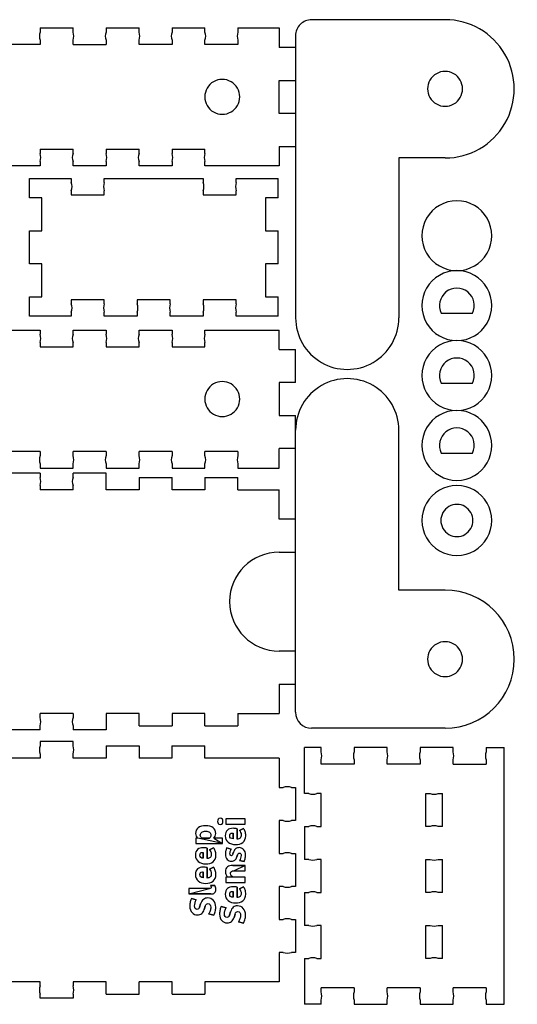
# Model space of a CAD drawing. Extents: x 0.21 to 5.87, y 1.68 to 7.32.
# Tile 2 of 2: x 3.02 to 5.87, y 1.68 to 7.32. Entities that reach past the tile are written whole.
import ezdxf

# ---------------------------------------------------------------- set-up
doc = ezdxf.new("R2010")
doc.units = 0
doc.layers.add('Your_Design', color=7, linetype='CONTINUOUS')

msp = doc.modelspace()

# ---------------------------------------------------------------- linework, layer by layer
at = {"layer": 'Your_Design', "color": 5}
for points in [[(3.136378, 7.271357), (3.325178, 7.271357)], [(3.136378, 7.271357), (3.136379, 7.247757)], [(3.325179, 7.247763), (3.325178, 7.271363)], [(3.513978, 7.271357), (3.702778, 7.271357)], [(3.513978, 7.271357), (3.513979, 7.247757)], [(3.702779, 7.247763), (3.702778, 7.271363)], [(3.891578, 7.271357), (4.080378, 7.271357)], [(3.891578, 7.271357), (3.891579, 7.247757)], [(4.080379, 7.247763), (4.080378, 7.271363)], [(4.269178, 7.271357), (4.504378, 7.271357)], [(4.269178, 7.271357), (4.269179, 7.247757)], [(4.504378, 7.271357), (4.504378, 7.160157)], [(5.454331, 7.318514), (4.69051, 7.318514)], [(4.598778, 7.226782), (4.598778, 5.61303)], [(3.136378, 7.176957), (2.947578, 7.176957)], [(3.136381, 7.200557), (3.136381, 7.176957)], [(3.325178, 7.176957), (3.513978, 7.176957)], [(3.325181, 7.176963), (3.325181, 7.200563)], [(3.513981, 7.200557), (3.513981, 7.176957)], [(3.891578, 7.176957), (3.702778, 7.176957)], [(3.702781, 7.176963), (3.702781, 7.200563)], [(3.891581, 7.200557), (3.891581, 7.176957)], [(4.269178, 7.176957), (4.080378, 7.176957)], [(4.080381, 7.176963), (4.080381, 7.200563)], [(4.269181, 7.200557), (4.269181, 7.176957)], [(4.598778, 7.160157), (4.504378, 7.160157)], [(4.598778, 6.782557), (4.504378, 6.782557), (4.504378, 6.971357), (4.598778, 6.971357)], [(4.504378, 6.593757), (4.504378, 6.482557), (4.080378, 6.482557)], [(4.504378, 6.593757), (4.598778, 6.593757)], [(3.136378, 6.576957), (3.325178, 6.576957)], [(3.136378, 6.576952), (3.136378, 6.553352)], [(3.325178, 6.553357), (3.325178, 6.576957)], [(3.513978, 6.576957), (3.702778, 6.576957)], [(3.513978, 6.576952), (3.513978, 6.553352)], [(3.702778, 6.553357), (3.702778, 6.576957)], [(3.891578, 6.576957), (4.080378, 6.576957)], [(3.891578, 6.576952), (3.891578, 6.553352)], [(4.080378, 6.553357), (4.080378, 6.576957)], [(3.136378, 6.482557), (2.947578, 6.482557)], [(3.136376, 6.506152), (3.136375, 6.482552)], [(3.325175, 6.482557), (3.325176, 6.506157)], [(3.513978, 6.482557), (3.325178, 6.482557)], [(3.513976, 6.506152), (3.513975, 6.482552)], [(3.702775, 6.482557), (3.702776, 6.506157)], [(3.891578, 6.482557), (3.702778, 6.482557)], [(3.891576, 6.506152), (3.891575, 6.482552)], [(4.080375, 6.482557), (4.080376, 6.506157)], [(5.190378, 6.527146), (5.190378, 5.61303)], [(5.454331, 6.527146), (5.190378, 6.527146)], [(3.076512, 6.299033), (3.076512, 6.410233)], [(3.076512, 6.410233), (3.315381, 6.410233)], [(3.315381, 6.410233), (3.315381, 6.386633)], [(3.504181, 6.410233), (4.070581, 6.410233)], [(3.504181, 6.386633), (3.504181, 6.410233)], [(4.070581, 6.410233), (4.070581, 6.386633)], [(4.259381, 6.410233), (4.498251, 6.410233)], [(4.259381, 6.386633), (4.259381, 6.410233)], [(4.498251, 6.299033), (4.498251, 6.410233)], [(3.315381, 6.339433), (3.315381, 6.315833)], [(3.315381, 6.315833), (3.504181, 6.315833)], [(3.504181, 6.315833), (3.504181, 6.339433)], [(4.070581, 6.339433), (4.070581, 6.315833)], [(4.070581, 6.315833), (4.259381, 6.315833)], [(4.259381, 6.315833), (4.259381, 6.339433)], [(3.076512, 6.110233), (3.147312, 6.110233), (3.147312, 6.299033), (3.076512, 6.299033)], [(4.498251, 6.299033), (4.427451, 6.299033), (4.427451, 6.110233), (4.498251, 6.110233)], [(3.076512, 5.921433), (3.076512, 6.110233)], [(4.498251, 5.921433), (4.498251, 6.110233)], [(3.076512, 5.732633), (3.147312, 5.732633), (3.147312, 5.921433), (3.076512, 5.921433)], [(4.498251, 5.921433), (4.427451, 5.921433), (4.427451, 5.732633), (4.498251, 5.732633)], [(3.076512, 5.621433), (3.076512, 5.732633)], [(3.504181, 5.715833), (3.315381, 5.715833)], [(3.315381, 5.715833), (3.315381, 5.692233)], [(3.504181, 5.692233), (3.504181, 5.715833)], [(3.881781, 5.715833), (3.692981, 5.715833)], [(3.692981, 5.715833), (3.692981, 5.692233)], [(3.881781, 5.692233), (3.881781, 5.715833)], [(4.259381, 5.715833), (4.070581, 5.715833)], [(4.070581, 5.715833), (4.070581, 5.692233)], [(4.259381, 5.692233), (4.259381, 5.715833)], [(4.498251, 5.621433), (4.498251, 5.732633)], [(3.315381, 5.645033), (3.315381, 5.621433)], [(3.504181, 5.621433), (3.504181, 5.645033)], [(3.692981, 5.645033), (3.692981, 5.621433)], [(3.881781, 5.621433), (3.881781, 5.645033)], [(4.070581, 5.645033), (4.070581, 5.621433)], [(4.259381, 5.621433), (4.259381, 5.645033)], [(5.43209, 5.638353), (5.61169, 5.638353)], [(3.315381, 5.621433), (3.076512, 5.621433)], [(3.692981, 5.621433), (3.504181, 5.621433)], [(4.070581, 5.621433), (3.881781, 5.621433)], [(4.498251, 5.621433), (4.259381, 5.621433)], [(2.947578, 5.541631), (3.136378, 5.541631)], [(3.136378, 5.541625), (3.136378, 5.518025)], [(3.325178, 5.541631), (3.513978, 5.541631)], [(3.325178, 5.518031), (3.325178, 5.541631)], [(3.513978, 5.541625), (3.513978, 5.518025)], [(3.702778, 5.541631), (3.891578, 5.541631)], [(3.702778, 5.518031), (3.702778, 5.541631)], [(3.891578, 5.541625), (3.891578, 5.518025)], [(4.080378, 5.541631), (4.504378, 5.541631)], [(4.080378, 5.518031), (4.080378, 5.541631)], [(4.504378, 5.430431), (4.504378, 5.541631)], [(3.136376, 5.470825), (3.136375, 5.447225)], [(3.325175, 5.447231), (3.325176, 5.470831)], [(3.513976, 5.470825), (3.513975, 5.447225)], [(3.702775, 5.447231), (3.702776, 5.470831)], [(3.891576, 5.470825), (3.891575, 5.447225)], [(4.080375, 5.447231), (4.080376, 5.470831)], [(3.136378, 5.447231), (3.325178, 5.447231)], [(3.513978, 5.447231), (3.702778, 5.447231)], [(3.891578, 5.447231), (4.080378, 5.447231)], [(4.504378, 5.430431), (4.598778, 5.430431)], [(4.598778, 5.241631), (4.598778, 5.430431)], [(4.598778, 5.241631), (4.504378, 5.241631), (4.504378, 5.052831), (4.598778, 5.052831)], [(5.43209, 5.238353), (5.61169, 5.238353)], [(4.598778, 4.864031), (4.598778, 5.052831)], [(4.598778, 3.354985), (4.598778, 4.968737)], [(5.190378, 4.054621), (5.190378, 4.968737)], [(3.136378, 4.847231), (2.947578, 4.847231)], [(3.136378, 4.847231), (3.136379, 4.823631)], [(3.325179, 4.823637), (3.325178, 4.847237)], [(3.513978, 4.847231), (3.325178, 4.847231)], [(3.513978, 4.847231), (3.513979, 4.823631)], [(3.702779, 4.823637), (3.702778, 4.847237)], [(3.891578, 4.847231), (3.702778, 4.847231)], [(3.891578, 4.847231), (3.891579, 4.823631)], [(4.080379, 4.823637), (4.080378, 4.847237)], [(4.269178, 4.847231), (4.080378, 4.847231)], [(4.269178, 4.847231), (4.269179, 4.823631)], [(4.598778, 4.864031), (4.504378, 4.864031)], [(4.504378, 4.752831), (4.504378, 4.864031)], [(5.43209, 4.838353), (5.61169, 4.838353)], [(3.136378, 4.752831), (3.325178, 4.752831)], [(3.136381, 4.776431), (3.136381, 4.752831)], [(3.325181, 4.752837), (3.325181, 4.776437)], [(3.513978, 4.752831), (3.702778, 4.752831)], [(3.513981, 4.776431), (3.513981, 4.752831)], [(3.702781, 4.752837), (3.702781, 4.776437)], [(3.891578, 4.752831), (4.080378, 4.752831)], [(3.891581, 4.776431), (3.891581, 4.752831)], [(4.080381, 4.752837), (4.080381, 4.776437)], [(4.269178, 4.752831), (4.504378, 4.752831)], [(4.269181, 4.776431), (4.269181, 4.752831)], [(3.136378, 4.72282), (2.947578, 4.72282)], [(3.136381, 4.72282), (3.136381, 4.69922)], [(3.702778, 4.69922), (3.702778, 4.62842), (3.513978, 4.62842), (3.513978, 4.72282), (3.325178, 4.72282)], [(3.325181, 4.69922), (3.325181, 4.72282)], [(3.702778, 4.69922), (3.891578, 4.69922)], [(4.080378, 4.69922), (4.080378, 4.62842), (3.891578, 4.62842), (3.891578, 4.69922)], [(4.080378, 4.69922), (4.269178, 4.69922)], [(4.269178, 4.62842), (4.269178, 4.69922)], [(3.136379, 4.65202), (3.136378, 4.62842)], [(3.325178, 4.62842), (3.136378, 4.62842)], [(3.325178, 4.62842), (3.325179, 4.65202)], [(4.269178, 4.62842), (4.504378, 4.62842)], [(4.504378, 4.460351), (4.504378, 4.62842)], [(4.598778, 4.460351), (4.504378, 4.460351)], [(4.504378, 4.271551), (4.598778, 4.271551)], [(5.454331, 4.054621), (5.190378, 4.054621)], [(4.598778, 3.705151), (4.504378, 3.705151)], [(4.504378, 3.516351), (4.598778, 3.516351)], [(4.504378, 3.516351), (4.504378, 3.348282)], [(3.325178, 3.348282), (3.136378, 3.348282)], [(3.136379, 3.324682), (3.136378, 3.348282)], [(3.702778, 3.277482), (3.702778, 3.348282), (3.513978, 3.348282), (3.513978, 3.253882), (3.325178, 3.253882)], [(3.325178, 3.348282), (3.325179, 3.324682)], [(4.080378, 3.277482), (4.080378, 3.348282), (3.891578, 3.348282), (3.891578, 3.277482)], [(4.269178, 3.348282), (4.504378, 3.348282)], [(4.269178, 3.348282), (4.269178, 3.277482)], [(3.136381, 3.253882), (3.136381, 3.277482)], [(3.325181, 3.277482), (3.325181, 3.253882)], [(3.702778, 3.277482), (3.891578, 3.277482)], [(4.080378, 3.277482), (4.269178, 3.277482)], [(3.136378, 3.253882), (2.947578, 3.253882)], [(5.454331, 3.263253), (4.69051, 3.263253)], [(3.325155, 3.187014), (3.136355, 3.187008)], [(3.136355, 3.187008), (3.136356, 3.163408)], [(3.325156, 3.163414), (3.325155, 3.187014)], [(3.513956, 3.16342), (3.513958, 3.09262), (3.325158, 3.092614)], [(3.513956, 3.16342), (3.702756, 3.163426), (3.702758, 3.092626)], [(3.891556, 3.163432), (3.891558, 3.092632), (3.702758, 3.092626)], [(3.891556, 3.163432), (4.080356, 3.163438)], [(4.080358, 3.092638), (4.080356, 3.163438)], [(3.136357, 3.116208), (3.136358, 3.092608)], [(3.325158, 3.092614), (3.325157, 3.116214)], [(4.650466, 2.890372), (4.650466, 3.152841)], [(4.744866, 3.152841), (4.650466, 3.152841)], [(4.744823, 3.129241), (4.744822, 3.152841)], [(4.933663, 3.152841), (4.933664, 3.129241)], [(5.122466, 3.152841), (4.933666, 3.152841)], [(5.122464, 3.129247), (5.122463, 3.152847)], [(5.311263, 3.152841), (5.311264, 3.129241)], [(5.500066, 3.152841), (5.311266, 3.152841)], [(5.500064, 3.129247), (5.500063, 3.152847)], [(5.688822, 3.152841), (5.688823, 3.129241)], [(5.688866, 3.152841), (5.792066, 3.152841)], [(5.792066, 1.683903), (5.792066, 3.152841)], [(3.136358, 3.092608), (2.947558, 3.092602)], [(4.504378, 3.092516), (4.080378, 3.092516)], [(4.504378, 3.092654), (4.504378, 2.924585)], [(4.744825, 3.058441), (4.744825, 3.082041)], [(4.933666, 3.058441), (4.744866, 3.058441)], [(4.933665, 3.082041), (4.933666, 3.058441)], [(5.122466, 3.058447), (5.122465, 3.082047)], [(5.311266, 3.058441), (5.122466, 3.058441)], [(5.311265, 3.082041), (5.311266, 3.058441)], [(5.500066, 3.058447), (5.500065, 3.082047)], [(5.500066, 3.058441), (5.688866, 3.058441)], [(5.688825, 3.082041), (5.688825, 3.058441)], [(4.504378, 2.924585), (4.527978, 2.924585)], [(4.575178, 2.924585), (4.598778, 2.924585)], [(4.598778, 2.924585), (4.598778, 2.735785)], [(4.674066, 2.890372), (4.650466, 2.890372)], [(4.744866, 2.890372), (4.721266, 2.890372)], [(4.744866, 2.701572), (4.744866, 2.890372)], [(5.34486, 2.890372), (5.36846, 2.890373)], [(5.344866, 2.701572), (5.344866, 2.890372)], [(5.41566, 2.890374), (5.43926, 2.890375)], [(5.439266, 2.701572), (5.439266, 2.890372)], [(4.504378, 2.735785), (4.504378, 2.546985)], [(4.527978, 2.735785), (4.504378, 2.735785)], [(4.598778, 2.735785), (4.575178, 2.735785)], [(4.650466, 2.701572), (4.650466, 2.512772)], [(4.650466, 2.701572), (4.674066, 2.701572)], [(4.721266, 2.701572), (4.744866, 2.701572)], [(5.368466, 2.701573), (5.344866, 2.701572)], [(5.439266, 2.701575), (5.415666, 2.701574)], [(4.504378, 2.546985), (4.527978, 2.546985)], [(4.575178, 2.546985), (4.598778, 2.546985)], [(4.598778, 2.546985), (4.598778, 2.358185)], [(4.674066, 2.512772), (4.650466, 2.512772)], [(4.744866, 2.512772), (4.721266, 2.512772)], [(4.744866, 2.323972), (4.744866, 2.512772)], [(5.34486, 2.512772), (5.36846, 2.512773)], [(5.344866, 2.323972), (5.344866, 2.512772)], [(5.41566, 2.512774), (5.43926, 2.512775)], [(5.439266, 2.323972), (5.439266, 2.512772)], [(4.504378, 2.358185), (4.504378, 2.169385)], [(4.527978, 2.358185), (4.504378, 2.358185)], [(4.598778, 2.358185), (4.575178, 2.358185)], [(4.650466, 2.323972), (4.650466, 2.135172)], [(4.650466, 2.323972), (4.674066, 2.323972)], [(4.721266, 2.323972), (4.744866, 2.323972)], [(5.368466, 2.323973), (5.344866, 2.323972)], [(5.439266, 2.323975), (5.415666, 2.323974)], [(4.504378, 2.169385), (4.527978, 2.169385)], [(4.575178, 2.169385), (4.598778, 2.169385)], [(4.598778, 2.169385), (4.598778, 1.980585)], [(4.674066, 2.135172), (4.650466, 2.135172)], [(4.744866, 2.135172), (4.721266, 2.135172)], [(4.744866, 1.946372), (4.744866, 2.135172)], [(5.34486, 2.135172), (5.36846, 2.135173)], [(5.344866, 1.946372), (5.344866, 2.135172)], [(5.41566, 2.135174), (5.43926, 2.135175)], [(5.439266, 1.946372), (5.439266, 2.135172)], [(4.504378, 1.980585), (4.504378, 1.812516), (4.080378, 1.812516), (4.080378, 1.741716)], [(4.527978, 1.980585), (4.504378, 1.980585)], [(4.598778, 1.980585), (4.575178, 1.980585)], [(4.650466, 1.946372), (4.650466, 1.683903)], [(4.650466, 1.946372), (4.674066, 1.946372)], [(4.721266, 1.946372), (4.744866, 1.946372)], [(5.368466, 1.946373), (5.344866, 1.946372)], [(5.439266, 1.946375), (5.415666, 1.946374)], [(3.136378, 1.812516), (2.947578, 1.812516)], [(3.136378, 1.788916), (3.136378, 1.812516)], [(3.513978, 1.741716), (3.513978, 1.812516), (3.325178, 1.812516)], [(3.325178, 1.812516), (3.325178, 1.788916)], [(3.513978, 1.741716), (3.702778, 1.741716), (3.702778, 1.812516)], [(3.891578, 1.741716), (3.891578, 1.812516), (3.702778, 1.812516)], [(4.933666, 1.778303), (4.744866, 1.778303)], [(4.744867, 1.754703), (4.744866, 1.778303)], [(4.933663, 1.778303), (4.933664, 1.754703)], [(5.122464, 1.754709), (5.122463, 1.778309)], [(5.311266, 1.778303), (5.122466, 1.778303)], [(5.311263, 1.778303), (5.311264, 1.754703)], [(5.500064, 1.754709), (5.500063, 1.778309)], [(5.688866, 1.778303), (5.500066, 1.778303)], [(5.688866, 1.778303), (5.688867, 1.754703)], [(3.136378, 1.718116), (3.136378, 1.741716)], [(3.325178, 1.718116), (3.136378, 1.718116)], [(3.325178, 1.741716), (3.325178, 1.718116)], [(3.891578, 1.741716), (4.080378, 1.741716)], [(4.744869, 1.683903), (4.744868, 1.707503)], [(4.933665, 1.707503), (4.933666, 1.683903)], [(5.122466, 1.683909), (5.122465, 1.707509)], [(5.311265, 1.707503), (5.311266, 1.683903)], [(5.500066, 1.683909), (5.500065, 1.707509)], [(5.688868, 1.707503), (5.688869, 1.683903)], [(4.744866, 1.683903), (4.650466, 1.683903)], [(4.933666, 1.683903), (5.122466, 1.683903)], [(5.311266, 1.683903), (5.500066, 1.683903)], [(5.688866, 1.683903), (5.792066, 1.683903)]]:
    msp.add_lwpolyline(points, dxfattribs=at)
for points in [[(5.454331, 7.02283), (5.454331, 7.02283)], [(4.179282, 6.976957), (4.179282, 6.976957)], [(5.52189, 6.282353), (5.52189, 6.282353)], [(5.52189, 5.882353), (5.52189, 5.882353)], [(5.52189, 5.482353), (5.52189, 5.482353)], [(4.179282, 5.247231), (4.179282, 5.247231)], [(5.52189, 5.082353), (5.52189, 5.082353)], [(5.52189, 4.652597), (5.52189, 4.652597)], [(5.52189, 4.544597), (5.52189, 4.544597)], [(5.454331, 3.758937), (5.454331, 3.758937)]]:
    msp.add_lwpolyline(points, close=True, dxfattribs=at)
at = {"layer": 'Your_Design', "color": 1}
for points in [[(4.167584, 2.71271), (4.167584, 2.71271)], [(4.310515, 2.746203), (4.198943, 2.746203), (4.198943, 2.715057), (4.310515, 2.715057), (4.310515, 2.746203)], [(4.083742, 2.674196), (4.083742, 2.674196)], [(4.241183, 2.663113), (4.241183, 2.63026)], [(4.263796, 2.628553), (4.263796, 2.688286)], [(4.300062, 2.690419), (4.277022, 2.679113)], [(4.038516, 2.635157), (4.028276, 2.635157), (4.028276, 2.604224), (4.179955, 2.604224)], [(4.106355, 2.635157), (4.061769, 2.635157)], [(4.179955, 2.604224), (4.179955, 2.635157), (4.130248, 2.635157)], [(4.070516, 2.55228), (4.070516, 2.519427)], [(4.093129, 2.51772), (4.093129, 2.577453)], [(4.129395, 2.579586), (4.106355, 2.568279)], [(4.230089, 2.57178), (4.204276, 2.579033)], [(4.243956, 2.554926), (4.240329, 2.544687)], [(4.263369, 2.52826), (4.266996, 2.5385)], [(4.277662, 2.506927), (4.304542, 2.500954)], [(4.070516, 2.44103), (4.070516, 2.408177)], [(4.093129, 2.40647), (4.093129, 2.466203)], [(4.129395, 2.468336), (4.106355, 2.457029)], [(4.310515, 2.479023), (4.240543, 2.479023)], [(4.246943, 2.447876), (4.310515, 2.447876), (4.310515, 2.479023)], [(4.210676, 2.411823), (4.198943, 2.411823), (4.198943, 2.38089), (4.310515, 2.38089), (4.310515, 2.411823), (4.241609, 2.411823)], [(4.105715, 2.346417), (3.988384, 2.346417), (3.988384, 2.31527)], [(3.988384, 2.31527), (4.114249, 2.31527)], [(4.137075, 2.364123), (4.112329, 2.363056)], [(4.241183, 2.328946), (4.241183, 2.296093)], [(4.263796, 2.294387), (4.263796, 2.354119)], [(4.300062, 2.356253), (4.277022, 2.344946)], [(4.03041, 2.280899), (4.003103, 2.289646)], [(4.055369, 2.258713), (4.049183, 2.23994)], [(4.075849, 2.226713), (4.081822, 2.2457)], [(4.101236, 2.201114), (4.130675, 2.193861)], [(4.201076, 2.235483), (4.17377, 2.244229)], [(4.226036, 2.213296), (4.21985, 2.194523)], [(4.246516, 2.181297), (4.252489, 2.200283)], [(4.271902, 2.155697), (4.301342, 2.148444)]]:
    msp.add_lwpolyline(points, close=True, dxfattribs=at)
at = {"layer": 'Your_Design', "color": 5}
for points in [[(4.625646, 7.291646), (4.608443, 7.274443), (4.598778, 7.25111), (4.598778, 7.226782)], [(4.69051, 7.318514), (4.666181, 7.318514), (4.642849, 7.308849), (4.625646, 7.291646)], [(5.797003, 7.120672), (5.726321, 7.243097), (5.595696, 7.318514), (5.454331, 7.318514)], [(3.136379, 7.247757), (3.131046, 7.232476), (3.131047, 7.215839), (3.136381, 7.200557)], [(3.325181, 7.200563), (3.330513, 7.215845), (3.330513, 7.232482), (3.325179, 7.247763)], [(3.513979, 7.247757), (3.508646, 7.232476), (3.508647, 7.215839), (3.513981, 7.200557)], [(3.702781, 7.200563), (3.708113, 7.215845), (3.708113, 7.232482), (3.702779, 7.247763)], [(3.891579, 7.247757), (3.886246, 7.232476), (3.886247, 7.215839), (3.891581, 7.200557)], [(4.080381, 7.200563), (4.085713, 7.215845), (4.085713, 7.232482), (4.080379, 7.247763)], [(4.269179, 7.247757), (4.263846, 7.232476), (4.263847, 7.215839), (4.269181, 7.200557)], [(5.797003, 6.724988), (5.867686, 6.847413), (5.867686, 6.998247), (5.797003, 7.120672)], [(5.454331, 7.02283), (5.418605, 7.02283), (5.385592, 7.00377), (5.367729, 6.97283)], [(5.540934, 6.97283), (5.523071, 7.00377), (5.490058, 7.02283), (5.454331, 7.02283)], [(4.179282, 6.976957), (4.143556, 6.976957), (4.110543, 6.957898), (4.09268, 6.926957)], [(4.265885, 6.926957), (4.248021, 6.957898), (4.215009, 6.976957), (4.179282, 6.976957)], [(5.367729, 6.97283), (5.349866, 6.94189), (5.349866, 6.90377), (5.367729, 6.87283)], [(5.540934, 6.87283), (5.558797, 6.90377), (5.558797, 6.94189), (5.540934, 6.97283)], [(4.09268, 6.926957), (4.074816, 6.896017), (4.074816, 6.857898), (4.09268, 6.826957)], [(4.265885, 6.826957), (4.283748, 6.857898), (4.283748, 6.896017), (4.265885, 6.926957)], [(4.09268, 6.826957), (4.110543, 6.796017), (4.143556, 6.776957), (4.179282, 6.776957)], [(4.179282, 6.776957), (4.215009, 6.776957), (4.248021, 6.796017), (4.265885, 6.826957)], [(5.367729, 6.87283), (5.385592, 6.84189), (5.418605, 6.82283), (5.454331, 6.82283)], [(5.454331, 6.82283), (5.490058, 6.82283), (5.523071, 6.84189), (5.540934, 6.87283)], [(5.454331, 6.527146), (5.595696, 6.527146), (5.726321, 6.602563), (5.797003, 6.724988)], [(3.136376, 6.506152), (3.14171, 6.521433), (3.14171, 6.53807), (3.136378, 6.553352)], [(3.325178, 6.553357), (3.319844, 6.538076), (3.319843, 6.521439), (3.325176, 6.506157)], [(3.513976, 6.506152), (3.51931, 6.521433), (3.51931, 6.53807), (3.513978, 6.553352)], [(3.702778, 6.553357), (3.697444, 6.538076), (3.697443, 6.521439), (3.702776, 6.506157)], [(3.891576, 6.506152), (3.89691, 6.521433), (3.89691, 6.53807), (3.891578, 6.553352)], [(4.080378, 6.553357), (4.075044, 6.538076), (4.075043, 6.521439), (4.080376, 6.506157)], [(3.315381, 6.339433), (3.320715, 6.354714), (3.320715, 6.371351), (3.315381, 6.386633)], [(3.504181, 6.386633), (3.498848, 6.371351), (3.498848, 6.354714), (3.504181, 6.339433)], [(4.070581, 6.339433), (4.075915, 6.354714), (4.075915, 6.371351), (4.070581, 6.386633)], [(4.259381, 6.386633), (4.254048, 6.371351), (4.254048, 6.354714), (4.259381, 6.339433)], [(5.52189, 6.282353), (5.450437, 6.282353), (5.384411, 6.244233), (5.348685, 6.182353)], [(5.695095, 6.182353), (5.659368, 6.244233), (5.593343, 6.282353), (5.52189, 6.282353)], [(5.348685, 6.182353), (5.312958, 6.120473), (5.312958, 6.044233), (5.348685, 5.982353)], [(5.695095, 5.982353), (5.730822, 6.044233), (5.730822, 6.120473), (5.695095, 6.182353)], [(5.348685, 5.982353), (5.384411, 5.920473), (5.450437, 5.882353), (5.52189, 5.882353)], [(5.52189, 5.882353), (5.593343, 5.882353), (5.659368, 5.920473), (5.695095, 5.982353)], [(5.52189, 5.882353), (5.450437, 5.882353), (5.384411, 5.844233), (5.348685, 5.782353)], [(5.695095, 5.782353), (5.659368, 5.844233), (5.593343, 5.882353), (5.52189, 5.882353)], [(5.348685, 5.782353), (5.312958, 5.720473), (5.312958, 5.644233), (5.348685, 5.582353)], [(5.459364, 5.760394), (5.422821, 5.731117), (5.411487, 5.680402), (5.43209, 5.638353)], [(5.584416, 5.760394), (5.547873, 5.789672), (5.495907, 5.789672), (5.459364, 5.760394)], [(5.61169, 5.638353), (5.632293, 5.680402), (5.620959, 5.731117), (5.584416, 5.760394)], [(5.695095, 5.582353), (5.730822, 5.644233), (5.730822, 5.720473), (5.695095, 5.782353)], [(3.315381, 5.645033), (3.320715, 5.660314), (3.320715, 5.676951), (3.315381, 5.692233)], [(3.504181, 5.692233), (3.498848, 5.676951), (3.498848, 5.660314), (3.504181, 5.645033)], [(3.692981, 5.645033), (3.698315, 5.660314), (3.698315, 5.676951), (3.692981, 5.692233)], [(3.881781, 5.692233), (3.876448, 5.676951), (3.876448, 5.660314), (3.881781, 5.645033)], [(4.070581, 5.645033), (4.075915, 5.660314), (4.075915, 5.676951), (4.070581, 5.692233)], [(4.259381, 5.692233), (4.254048, 5.676951), (4.254048, 5.660314), (4.259381, 5.645033)], [(4.598778, 5.61303), (4.598778, 5.507351), (4.655158, 5.409699), (4.746678, 5.356859)], [(5.042478, 5.356859), (5.133999, 5.409699), (5.190378, 5.507351), (5.190378, 5.61303)], [(5.348685, 5.582353), (5.384411, 5.520473), (5.450437, 5.482353), (5.52189, 5.482353)], [(5.52189, 5.482353), (5.593343, 5.482353), (5.659368, 5.520473), (5.695095, 5.582353)], [(3.136376, 5.470825), (3.14171, 5.486106), (3.14171, 5.502744), (3.136378, 5.518025)], [(3.325178, 5.518031), (3.319844, 5.50275), (3.319843, 5.486113), (3.325176, 5.470831)], [(3.513976, 5.470825), (3.51931, 5.486106), (3.51931, 5.502744), (3.513978, 5.518025)], [(3.702778, 5.518031), (3.697444, 5.50275), (3.697443, 5.486113), (3.702776, 5.470831)], [(3.891576, 5.470825), (3.89691, 5.486106), (3.89691, 5.502744), (3.891578, 5.518025)], [(4.080378, 5.518031), (4.075044, 5.50275), (4.075043, 5.486113), (4.080376, 5.470831)], [(5.52189, 5.482353), (5.450437, 5.482353), (5.384411, 5.444233), (5.348685, 5.382353)], [(5.695095, 5.382353), (5.659368, 5.444233), (5.593343, 5.482353), (5.52189, 5.482353)], [(4.746678, 5.356859), (4.838199, 5.30402), (4.950958, 5.30402), (5.042478, 5.356859)], [(5.348685, 5.382353), (5.312958, 5.320473), (5.312958, 5.244233), (5.348685, 5.182353)], [(5.459364, 5.360394), (5.422821, 5.331117), (5.411487, 5.280401), (5.43209, 5.238353)], [(5.584416, 5.360394), (5.547873, 5.389672), (5.495907, 5.389672), (5.459364, 5.360394)], [(5.61169, 5.238353), (5.632293, 5.280401), (5.620959, 5.331117), (5.584416, 5.360394)], [(5.695095, 5.182353), (5.730822, 5.244233), (5.730822, 5.320473), (5.695095, 5.382353)], [(4.179282, 5.247231), (4.143556, 5.247231), (4.110543, 5.228171), (4.09268, 5.197231)], [(4.265885, 5.197231), (4.248021, 5.228171), (4.215009, 5.247231), (4.179282, 5.247231)], [(5.042478, 5.224907), (4.950958, 5.277747), (4.838199, 5.277747), (4.746678, 5.224907)], [(4.09268, 5.197231), (4.074816, 5.166291), (4.074816, 5.128171), (4.09268, 5.097231)], [(4.265885, 5.097231), (4.283748, 5.128171), (4.283748, 5.166291), (4.265885, 5.197231)], [(4.746678, 5.224907), (4.655158, 5.172068), (4.598778, 5.074416), (4.598778, 4.968737)], [(5.190378, 4.968737), (5.190378, 5.074416), (5.133999, 5.172068), (5.042478, 5.224907)], [(5.348685, 5.182353), (5.384411, 5.120473), (5.450437, 5.082353), (5.52189, 5.082353)], [(5.52189, 5.082353), (5.593343, 5.082353), (5.659368, 5.120473), (5.695095, 5.182353)], [(4.09268, 5.097231), (4.110543, 5.066291), (4.143556, 5.047231), (4.179282, 5.047231)], [(4.179282, 5.047231), (4.215009, 5.047231), (4.248021, 5.066291), (4.265885, 5.097231)], [(5.52189, 5.082353), (5.450437, 5.082353), (5.384411, 5.044233), (5.348685, 4.982353)], [(5.695095, 4.982353), (5.659368, 5.044233), (5.593343, 5.082353), (5.52189, 5.082353)], [(5.348685, 4.982353), (5.312958, 4.920473), (5.312958, 4.844233), (5.348685, 4.782353)], [(5.459364, 4.960394), (5.422821, 4.931117), (5.411487, 4.880401), (5.43209, 4.838353)], [(5.584416, 4.960394), (5.547873, 4.989672), (5.495907, 4.989672), (5.459364, 4.960394)], [(5.61169, 4.838353), (5.632293, 4.880401), (5.620959, 4.931117), (5.584416, 4.960394)], [(5.695095, 4.782353), (5.730822, 4.844233), (5.730822, 4.920473), (5.695095, 4.982353)], [(3.136379, 4.823631), (3.131046, 4.80835), (3.131047, 4.791712), (3.136381, 4.776431)], [(3.325181, 4.776437), (3.330513, 4.791719), (3.330513, 4.808356), (3.325179, 4.823637)], [(3.513979, 4.823631), (3.508646, 4.80835), (3.508647, 4.791712), (3.513981, 4.776431)], [(3.702781, 4.776437), (3.708113, 4.791719), (3.708113, 4.808356), (3.702779, 4.823637)], [(3.891579, 4.823631), (3.886246, 4.80835), (3.886247, 4.791712), (3.891581, 4.776431)], [(4.080381, 4.776437), (4.085713, 4.791719), (4.085713, 4.808356), (4.080379, 4.823637)], [(4.269179, 4.823631), (4.263846, 4.80835), (4.263847, 4.791712), (4.269181, 4.776431)], [(5.348685, 4.782353), (5.384411, 4.720473), (5.450437, 4.682353), (5.52189, 4.682353)], [(5.52189, 4.682353), (5.593343, 4.682353), (5.659368, 4.720473), (5.695095, 4.782353)], [(3.136379, 4.65202), (3.141713, 4.667302), (3.141713, 4.683939), (3.136381, 4.69922)], [(3.325181, 4.69922), (3.319847, 4.683939), (3.319846, 4.667302), (3.325179, 4.65202)], [(5.52189, 4.652597), (5.450437, 4.652597), (5.384411, 4.614478), (5.348685, 4.552597)], [(5.695095, 4.552597), (5.659368, 4.614478), (5.593343, 4.652597), (5.52189, 4.652597)], [(5.348685, 4.552597), (5.312958, 4.490717), (5.312958, 4.414478), (5.348685, 4.352597)], [(5.52189, 4.544597), (5.489021, 4.544597), (5.45865, 4.527062), (5.442216, 4.498597)], [(5.601564, 4.498597), (5.58513, 4.527062), (5.554758, 4.544597), (5.52189, 4.544597)], [(5.695095, 4.352597), (5.730822, 4.414478), (5.730822, 4.490717), (5.695095, 4.552597)], [(5.442216, 4.498597), (5.425781, 4.470133), (5.425781, 4.435062), (5.442216, 4.406597)], [(5.601564, 4.406597), (5.617998, 4.435062), (5.617998, 4.470133), (5.601564, 4.498597)], [(5.442216, 4.406597), (5.45865, 4.378133), (5.489021, 4.360597), (5.52189, 4.360597)], [(5.52189, 4.360597), (5.554758, 4.360597), (5.58513, 4.378133), (5.601564, 4.406597)], [(5.348685, 4.352597), (5.384411, 4.290717), (5.450437, 4.252597), (5.52189, 4.252597)], [(5.52189, 4.252597), (5.593343, 4.252597), (5.659368, 4.290717), (5.695095, 4.352597)], [(4.504378, 4.271551), (4.348033, 4.271464), (4.221337, 4.144696), (4.221337, 3.988351)], [(5.849931, 3.658937), (5.849931, 3.877434), (5.672829, 4.054574), (5.454331, 4.054621)], [(4.221337, 3.988351), (4.221337, 3.832006), (4.348033, 3.705239), (4.504378, 3.705151)], [(5.454331, 3.758937), (5.418605, 3.758937), (5.385592, 3.739877), (5.367729, 3.708937)], [(5.540934, 3.708937), (5.523071, 3.739877), (5.490058, 3.758937), (5.454331, 3.758937)], [(5.367729, 3.708937), (5.349866, 3.677997), (5.349866, 3.639877), (5.367729, 3.608937)], [(5.540934, 3.608937), (5.558797, 3.639877), (5.558797, 3.677997), (5.540934, 3.708937)], [(5.367729, 3.608937), (5.385592, 3.577997), (5.418605, 3.558937), (5.454331, 3.558937)], [(5.454331, 3.263253), (5.672829, 3.263299), (5.849931, 3.44044), (5.849931, 3.658937)], [(5.454331, 3.558937), (5.490058, 3.558937), (5.523071, 3.577997), (5.540934, 3.608937)], [(3.136381, 3.277482), (3.141713, 3.292763), (3.141713, 3.309401), (3.136379, 3.324682)], [(3.325179, 3.324682), (3.319846, 3.3094), (3.319847, 3.292763), (3.325181, 3.277482)], [(4.598778, 3.354985), (4.598778, 3.304323), (4.639848, 3.263253), (4.69051, 3.263253)], [(3.136356, 3.163408), (3.131023, 3.148127), (3.131024, 3.131489), (3.136357, 3.116208)], [(3.325157, 3.116214), (3.33049, 3.131496), (3.33049, 3.148133), (3.325156, 3.163414)], [(4.744825, 3.082041), (4.750158, 3.097323), (4.750157, 3.11396), (4.744823, 3.129241)], [(4.933664, 3.129241), (4.928331, 3.11396), (4.928331, 3.097323), (4.933665, 3.082041)], [(5.122465, 3.082047), (5.127798, 3.097329), (5.127797, 3.113966), (5.122464, 3.129247)], [(5.311264, 3.129241), (5.305931, 3.11396), (5.305931, 3.097323), (5.311265, 3.082041)], [(5.500065, 3.082047), (5.505398, 3.097329), (5.505397, 3.113966), (5.500064, 3.129247)], [(5.688823, 3.129241), (5.68349, 3.11396), (5.683491, 3.097323), (5.688825, 3.082041)], [(4.575178, 2.924585), (4.559897, 2.929918), (4.54326, 2.929918), (4.527978, 2.924585)], [(4.674066, 2.890372), (4.689347, 2.885039), (4.705985, 2.885039), (4.721266, 2.890372)], [(5.36846, 2.890373), (5.383741, 2.88504), (5.400379, 2.88504), (5.41566, 2.890374)], [(4.527978, 2.735785), (4.54326, 2.730452), (4.559897, 2.730452), (4.575178, 2.735785)], [(4.721266, 2.701572), (4.705985, 2.706905), (4.689347, 2.706905), (4.674066, 2.701572)], [(5.415666, 2.701574), (5.400384, 2.706907), (5.383747, 2.706907), (5.368466, 2.701573)], [(4.575178, 2.546985), (4.559897, 2.552318), (4.54326, 2.552318), (4.527978, 2.546985)], [(4.674066, 2.512772), (4.689347, 2.507439), (4.705985, 2.507439), (4.721266, 2.512772)], [(5.36846, 2.512773), (5.383741, 2.50744), (5.400379, 2.50744), (5.41566, 2.512774)], [(4.527978, 2.358185), (4.54326, 2.352852), (4.559897, 2.352852), (4.575178, 2.358185)], [(4.721266, 2.323972), (4.705985, 2.329305), (4.689347, 2.329305), (4.674066, 2.323972)], [(5.415666, 2.323974), (5.400384, 2.329307), (5.383747, 2.329307), (5.368466, 2.323973)], [(4.575178, 2.169385), (4.559897, 2.174718), (4.54326, 2.174718), (4.527978, 2.169385)], [(4.674066, 2.135172), (4.689347, 2.129839), (4.705985, 2.129839), (4.721266, 2.135172)], [(5.36846, 2.135173), (5.383741, 2.12984), (5.400379, 2.12984), (5.41566, 2.135174)], [(4.527978, 1.980585), (4.54326, 1.975252), (4.559897, 1.975252), (4.575178, 1.980585)], [(4.721266, 1.946372), (4.705985, 1.951705), (4.689347, 1.951705), (4.674066, 1.946372)], [(5.415666, 1.946374), (5.400384, 1.951707), (5.383747, 1.951707), (5.368466, 1.946373)], [(3.136378, 1.788916), (3.131045, 1.773634), (3.131045, 1.756997), (3.136378, 1.741716)], [(3.325178, 1.741716), (3.330512, 1.756997), (3.330512, 1.773634), (3.325178, 1.788916)], [(4.744868, 1.707503), (4.750201, 1.722784), (4.7502, 1.739422), (4.744867, 1.754703)], [(4.933664, 1.754703), (4.928331, 1.739421), (4.928331, 1.722784), (4.933665, 1.707503)], [(5.122465, 1.707509), (5.127798, 1.72279), (5.127797, 1.739428), (5.122464, 1.754709)], [(5.311264, 1.754703), (5.305931, 1.739421), (5.305931, 1.722784), (5.311265, 1.707503)], [(5.500065, 1.707509), (5.505398, 1.72279), (5.505397, 1.739428), (5.500064, 1.754709)], [(5.688867, 1.754703), (5.683534, 1.739421), (5.683534, 1.722784), (5.688868, 1.707503)]]:
    msp.add_open_spline(points, degree=3, dxfattribs=at)
at = {"layer": 'Your_Design', "color": 1}
for points in [[(4.084169, 2.705769), (4.065512, 2.705569), (4.051201, 2.701542), (4.041236, 2.693689)], [(4.126969, 2.693689), (4.117169, 2.701542), (4.102902, 2.705569), (4.084169, 2.705769)], [(4.152437, 2.730844), (4.152359, 2.725421), (4.153473, 2.721066), (4.15577, 2.717777)], [(4.15577, 2.74343), (4.153473, 2.740248), (4.152362, 2.736052), (4.152437, 2.730844)], [(4.167584, 2.748337), (4.162006, 2.748248), (4.158068, 2.746612), (4.15577, 2.74343)], [(4.15577, 2.717777), (4.158068, 2.714488), (4.162006, 2.712799), (4.167584, 2.71271)], [(4.17961, 2.74343), (4.177188, 2.746612), (4.173179, 2.748248), (4.167584, 2.748337)], [(4.167584, 2.71271), (4.173179, 2.712799), (4.177188, 2.714488), (4.17961, 2.717777)], [(4.183157, 2.730844), (4.183212, 2.736052), (4.182032, 2.740248), (4.17961, 2.74343)], [(4.17961, 2.717777), (4.182032, 2.721066), (4.183215, 2.725421), (4.183157, 2.730844)], [(4.041236, 2.693689), (4.031272, 2.685836), (4.026241, 2.675356), (4.026143, 2.66225)], [(4.026143, 2.66225), (4.02621, 2.656281), (4.027361, 2.651045), (4.02961, 2.646543)], [(4.053663, 2.652223), (4.053741, 2.659112), (4.05641, 2.664481), (4.061663, 2.66833)], [(4.056036, 2.64233), (4.054512, 2.645348), (4.053721, 2.648645), (4.053663, 2.652223)], [(4.061663, 2.66833), (4.066916, 2.672178), (4.074276, 2.674134), (4.083742, 2.674196)], [(4.083742, 2.674196), (4.093413, 2.67413), (4.100898, 2.672178), (4.106195, 2.66833)], [(4.106195, 2.66833), (4.111493, 2.664481), (4.114178, 2.659112), (4.114249, 2.652223)], [(4.114249, 2.652223), (4.114182, 2.648632), (4.113404, 2.645308), (4.111902, 2.64225)], [(4.141768, 2.66225), (4.141702, 2.675356), (4.136768, 2.685836), (4.126969, 2.693689)], [(4.138568, 2.646783), (4.140648, 2.651325), (4.141715, 2.656481), (4.141768, 2.66225)], [(4.208916, 2.681006), (4.20057, 2.674202), (4.19625, 2.663331), (4.195956, 2.648393)], [(4.195956, 2.648393), (4.196285, 2.632949), (4.201868, 2.620745), (4.212703, 2.61178)], [(4.240756, 2.691059), (4.227876, 2.691159), (4.217263, 2.68781), (4.208916, 2.681006)], [(4.22177, 2.648607), (4.221761, 2.653251), (4.222952, 2.656922), (4.225343, 2.65962)], [(4.227156, 2.635433), (4.223654, 2.638464), (4.221858, 2.642855), (4.22177, 2.648607)], [(4.225343, 2.65962), (4.227734, 2.662317), (4.231378, 2.663695), (4.236276, 2.663753)], [(4.236276, 2.663753), (4.238018, 2.663753), (4.239654, 2.66354), (4.241183, 2.663113)], [(4.252676, 2.690313), (4.248716, 2.690802), (4.244743, 2.69105), (4.240756, 2.691059)], [(4.263796, 2.688286), (4.260342, 2.689148), (4.256636, 2.689824), (4.252676, 2.690313)], [(4.277022, 2.679113), (4.279875, 2.675895), (4.282275, 2.672091), (4.284222, 2.6677)], [(4.287262, 2.653086), (4.287151, 2.644758), (4.284973, 2.638695), (4.280729, 2.6349)], [(4.284222, 2.6677), (4.286169, 2.663308), (4.287182, 2.658437), (4.287262, 2.653086)], [(4.296915, 2.61042), (4.307644, 2.618705), (4.313173, 2.631362), (4.313502, 2.648393)], [(4.309902, 2.672366), (4.307542, 2.679384), (4.304262, 2.685402), (4.300062, 2.690419)], [(4.313502, 2.648393), (4.313457, 2.657357), (4.312262, 2.665348), (4.309902, 2.672366)], [(4.02961, 2.646543), (4.031859, 2.642041), (4.034828, 2.638246), (4.038516, 2.635157)], [(4.061769, 2.635157), (4.059472, 2.636921), (4.057561, 2.639312), (4.056036, 2.64233)], [(4.111902, 2.64225), (4.1104, 2.639192), (4.108551, 2.636828), (4.106355, 2.635157)], [(4.130248, 2.635157), (4.133715, 2.638366), (4.136488, 2.642241), (4.138568, 2.646783)], [(4.212703, 2.61178), (4.223538, 2.602816), (4.237654, 2.598238), (4.255049, 2.598047)], [(4.241183, 2.63026), (4.235334, 2.630678), (4.230658, 2.632402), (4.227156, 2.635433)], [(4.255049, 2.598047), (4.272231, 2.598014), (4.286186, 2.602136), (4.296915, 2.61042)], [(4.280729, 2.6349), (4.276484, 2.631104), (4.27084, 2.628989), (4.263796, 2.628553)], [(4.03825, 2.570173), (4.029903, 2.563368), (4.025583, 2.552497), (4.02529, 2.53756)], [(4.02529, 2.53756), (4.025619, 2.522116), (4.031201, 2.509911), (4.042036, 2.500947)], [(4.070089, 2.580226), (4.057209, 2.580326), (4.046596, 2.576977), (4.03825, 2.570173)], [(4.051103, 2.537773), (4.051094, 2.542418), (4.052285, 2.546089), (4.054676, 2.548786)], [(4.056489, 2.5246), (4.052987, 2.527631), (4.051192, 2.532022), (4.051103, 2.537773)], [(4.054676, 2.548786), (4.057067, 2.551484), (4.060712, 2.552862), (4.065609, 2.55292)], [(4.065609, 2.55292), (4.067352, 2.55292), (4.068987, 2.552706), (4.070516, 2.55228)], [(4.082009, 2.579479), (4.078049, 2.579968), (4.074076, 2.580217), (4.070089, 2.580226)], [(4.093129, 2.577453), (4.089676, 2.578315), (4.085969, 2.57899), (4.082009, 2.579479)], [(4.106355, 2.568279), (4.109209, 2.565062), (4.111609, 2.561257), (4.113555, 2.556866)], [(4.116595, 2.542253), (4.116484, 2.533924), (4.114306, 2.527862), (4.110062, 2.524067)], [(4.113555, 2.556866), (4.115502, 2.552475), (4.116515, 2.547604), (4.116595, 2.542253)], [(4.126249, 2.499587), (4.136977, 2.507871), (4.142506, 2.520529), (4.142835, 2.53756)], [(4.139235, 2.561533), (4.136875, 2.56855), (4.133595, 2.574568), (4.129395, 2.579586)], [(4.142835, 2.53756), (4.142791, 2.546524), (4.141595, 2.554515), (4.139235, 2.561533)], [(4.19929, 2.562846), (4.197854, 2.556131), (4.197099, 2.549509), (4.197023, 2.54298)], [(4.197023, 2.54298), (4.197236, 2.529625), (4.200597, 2.519536), (4.207103, 2.512714)], [(4.204276, 2.579033), (4.202388, 2.574957), (4.200725, 2.569562), (4.19929, 2.562846)], [(4.223049, 2.545327), (4.223105, 2.549829), (4.223796, 2.554318), (4.225129, 2.558793)], [(4.225289, 2.53682), (4.223823, 2.538576), (4.223076, 2.541411), (4.223049, 2.545327)], [(4.225129, 2.558793), (4.226463, 2.563269), (4.228116, 2.567597), (4.230089, 2.57178)], [(4.231369, 2.534233), (4.228783, 2.5342), (4.226756, 2.535065), (4.225289, 2.53682)], [(4.236329, 2.53674), (4.234916, 2.535051), (4.233263, 2.534216), (4.231369, 2.534233)], [(4.240329, 2.544687), (4.239076, 2.541078), (4.237743, 2.538429), (4.236329, 2.53674)], [(4.256916, 2.575006), (4.251583, 2.57118), (4.247263, 2.564486), (4.243956, 2.554926)], [(4.275955, 2.580526), (4.268596, 2.580673), (4.262249, 2.578833), (4.256916, 2.575006)], [(4.266996, 2.5385), (4.268218, 2.542304), (4.269667, 2.545042), (4.271342, 2.546713)], [(4.271342, 2.546713), (4.273018, 2.548384), (4.275267, 2.549202), (4.278089, 2.549167)], [(4.301662, 2.569166), (4.29464, 2.576606), (4.286071, 2.580393), (4.275955, 2.580526)], [(4.278089, 2.549167), (4.280982, 2.549144), (4.283195, 2.548011), (4.284729, 2.545753)], [(4.287049, 2.53594), (4.286924, 2.530718), (4.285893, 2.525536), (4.283955, 2.520394)], [(4.284729, 2.545753), (4.286262, 2.543495), (4.287035, 2.540224), (4.287049, 2.53594)], [(4.312648, 2.538287), (4.312346, 2.551433), (4.308684, 2.561726), (4.301662, 2.569166)], [(4.309955, 2.51658), (4.311639, 2.523149), (4.312537, 2.530385), (4.312648, 2.538287)], [(4.042036, 2.500947), (4.052872, 2.491983), (4.066987, 2.487405), (4.084382, 2.487214)], [(4.070516, 2.519427), (4.064667, 2.519845), (4.059992, 2.521569), (4.056489, 2.5246)], [(4.084382, 2.487214), (4.101564, 2.487181), (4.11552, 2.491303), (4.126249, 2.499587)], [(4.110062, 2.524067), (4.105818, 2.520271), (4.100173, 2.518156), (4.093129, 2.51772)], [(4.207103, 2.512714), (4.21361, 2.505892), (4.221983, 2.502469), (4.232223, 2.502447)], [(4.232223, 2.502447), (4.23988, 2.502443), (4.246271, 2.504585), (4.251396, 2.508874)], [(4.251396, 2.508874), (4.25652, 2.513163), (4.260511, 2.519625), (4.263369, 2.52826)], [(4.283955, 2.520394), (4.282018, 2.515251), (4.27992, 2.510763), (4.277662, 2.506927)], [(4.304542, 2.500954), (4.306466, 2.504803), (4.308271, 2.510011), (4.309955, 2.51658)], [(4.03825, 2.458923), (4.029903, 2.452118), (4.025583, 2.441247), (4.02529, 2.42631)], [(4.02529, 2.42631), (4.025619, 2.410866), (4.031201, 2.398661), (4.042036, 2.389697)], [(4.070089, 2.468976), (4.057209, 2.469076), (4.046596, 2.465727), (4.03825, 2.458923)], [(4.051103, 2.426523), (4.051094, 2.431168), (4.052285, 2.434839), (4.054676, 2.437536)], [(4.056489, 2.41335), (4.052987, 2.416381), (4.051192, 2.420772), (4.051103, 2.426523)], [(4.054676, 2.437536), (4.057067, 2.440234), (4.060712, 2.441612), (4.065609, 2.44167)], [(4.065609, 2.44167), (4.067352, 2.44167), (4.068987, 2.441456), (4.070516, 2.44103)], [(4.082009, 2.468229), (4.078049, 2.468718), (4.074076, 2.468967), (4.070089, 2.468976)], [(4.093129, 2.466203), (4.089676, 2.467065), (4.085969, 2.46774), (4.082009, 2.468229)], [(4.106355, 2.457029), (4.109209, 2.453812), (4.111609, 2.450007), (4.113555, 2.445616)], [(4.116595, 2.431003), (4.116484, 2.422674), (4.114306, 2.416612), (4.110062, 2.412817)], [(4.113555, 2.445616), (4.115502, 2.441225), (4.116515, 2.436354), (4.116595, 2.431003)], [(4.126249, 2.388337), (4.136977, 2.396621), (4.142506, 2.409279), (4.142835, 2.42631)], [(4.139235, 2.450283), (4.136875, 2.4573), (4.133595, 2.463318), (4.129395, 2.468336)], [(4.142835, 2.42631), (4.142791, 2.435274), (4.141595, 2.443265), (4.139235, 2.450283)], [(4.208543, 2.470623), (4.20097, 2.464956), (4.19713, 2.456023), (4.197023, 2.443823)], [(4.197023, 2.443823), (4.197101, 2.43693), (4.198388, 2.430716), (4.20089, 2.425183)], [(4.20089, 2.425183), (4.203392, 2.41965), (4.206654, 2.415197), (4.210676, 2.411823)], [(4.240543, 2.479023), (4.226783, 2.479089), (4.216116, 2.476289), (4.208543, 2.470623)], [(4.226036, 2.431663), (4.226014, 2.437285), (4.227712, 2.441401), (4.231129, 2.44401)], [(4.231023, 2.418943), (4.227881, 2.42229), (4.226218, 2.42653), (4.226036, 2.431663)], [(4.231129, 2.44401), (4.234547, 2.446618), (4.239818, 2.447907), (4.246943, 2.447876)], [(4.042036, 2.389697), (4.052872, 2.380733), (4.066987, 2.376155), (4.084382, 2.375964)], [(4.070516, 2.408177), (4.064667, 2.408595), (4.059992, 2.410319), (4.056489, 2.41335)], [(4.084382, 2.375964), (4.101564, 2.375931), (4.11552, 2.380053), (4.126249, 2.388337)], [(4.110062, 2.412817), (4.105818, 2.409021), (4.100173, 2.406906), (4.093129, 2.40647)], [(4.241609, 2.411823), (4.237694, 2.413223), (4.234165, 2.415597), (4.231023, 2.418943)], [(4.113315, 2.348177), (4.111915, 2.347003), (4.109382, 2.346417), (4.105715, 2.346417)], [(4.112329, 2.363056), (4.1132, 2.36167), (4.113911, 2.360176), (4.114462, 2.358577)], [(4.115315, 2.353457), (4.115382, 2.35111), (4.114715, 2.34935), (4.113315, 2.348177)], [(4.114249, 2.31527), (4.124177, 2.31527), (4.131306, 2.317457), (4.135635, 2.32183)], [(4.114462, 2.358577), (4.115013, 2.356976), (4.115298, 2.35527), (4.115315, 2.353457)], [(4.135635, 2.32183), (4.139964, 2.326204), (4.142079, 2.332764), (4.141982, 2.34151)], [(4.140408, 2.354657), (4.139417, 2.358412), (4.138306, 2.361568), (4.137075, 2.364123)], [(4.141982, 2.34151), (4.141926, 2.346519), (4.141399, 2.350901), (4.140408, 2.354657)], [(4.208916, 2.346839), (4.20057, 2.340035), (4.19625, 2.329164), (4.195956, 2.314227)], [(4.195956, 2.314227), (4.196285, 2.298782), (4.201868, 2.286578), (4.212703, 2.277614)], [(4.240756, 2.356893), (4.227876, 2.356993), (4.217263, 2.353644), (4.208916, 2.346839)], [(4.22177, 2.31444), (4.221761, 2.319084), (4.222952, 2.322755), (4.225343, 2.325453)], [(4.227156, 2.301267), (4.223654, 2.304298), (4.221858, 2.308689), (4.22177, 2.31444)], [(4.225343, 2.325453), (4.227734, 2.328151), (4.231378, 2.329528), (4.236276, 2.329586)], [(4.236276, 2.329586), (4.238018, 2.329586), (4.239654, 2.329373), (4.241183, 2.328946)], [(4.252676, 2.356146), (4.248716, 2.356635), (4.244743, 2.356884), (4.240756, 2.356893)], [(4.263796, 2.354119), (4.260342, 2.354982), (4.256636, 2.355657), (4.252676, 2.356146)], [(4.277022, 2.344946), (4.279875, 2.341728), (4.282275, 2.337924), (4.284222, 2.333533)], [(4.287262, 2.31892), (4.287151, 2.310591), (4.284973, 2.304529), (4.280729, 2.300733)], [(4.284222, 2.333533), (4.286169, 2.329142), (4.287182, 2.324271), (4.287262, 2.31892)], [(4.296915, 2.276254), (4.307644, 2.284538), (4.313173, 2.297196), (4.313502, 2.314227)], [(4.309902, 2.3382), (4.307542, 2.345217), (4.304262, 2.351235), (4.300062, 2.356253)], [(4.313502, 2.314227), (4.313457, 2.323191), (4.312262, 2.331182), (4.309902, 2.3382)], [(3.995904, 2.27042), (3.993957, 2.262664), (3.992944, 2.254495), (3.992864, 2.245913)], [(4.003103, 2.289646), (4.00025, 2.284584), (3.99785, 2.278175), (3.995904, 2.27042)], [(4.021023, 2.24698), (4.021068, 2.25266), (4.021939, 2.258526), (4.023637, 2.26458)], [(4.023637, 2.26458), (4.025334, 2.270633), (4.027592, 2.276073), (4.03041, 2.280899)], [(4.071316, 2.284633), (4.064614, 2.279219), (4.059298, 2.270579), (4.055369, 2.258713)], [(4.095902, 2.292633), (4.086214, 2.29271), (4.078018, 2.290046), (4.071316, 2.284633)], [(4.081822, 2.2457), (4.083547, 2.251064), (4.085751, 2.254842), (4.088436, 2.257033)], [(4.088436, 2.257033), (4.09112, 2.259224), (4.094178, 2.260282), (4.097609, 2.260206)], [(4.128702, 2.278206), (4.120142, 2.287615), (4.109209, 2.292423), (4.095902, 2.292633)], [(4.097609, 2.260206), (4.103036, 2.260024), (4.107062, 2.257882), (4.109689, 2.25378)], [(4.141982, 2.23994), (4.141688, 2.256042), (4.137262, 2.268797), (4.128702, 2.278206)], [(4.212703, 2.277614), (4.223538, 2.268649), (4.237654, 2.264072), (4.255049, 2.263881)], [(4.241183, 2.296093), (4.235334, 2.296511), (4.230658, 2.298236), (4.227156, 2.301267)], [(4.255049, 2.263881), (4.272231, 2.263847), (4.286186, 2.267969), (4.296915, 2.276254)], [(4.280729, 2.300733), (4.276484, 2.296938), (4.27084, 2.294822), (4.263796, 2.294387)], [(3.992864, 2.245913), (3.993268, 2.229349), (3.997686, 2.216825), (4.006117, 2.20834)], [(4.006117, 2.20834), (4.014548, 2.199856), (4.024566, 2.195598), (4.03617, 2.195567)], [(4.024783, 2.231967), (4.022317, 2.235438), (4.021063, 2.240442), (4.021023, 2.24698)], [(4.035103, 2.226713), (4.03069, 2.226747), (4.02725, 2.228496), (4.024783, 2.231967)], [(4.043983, 2.230047), (4.041836, 2.227829), (4.038876, 2.226718), (4.035103, 2.226713)], [(4.03617, 2.195567), (4.046663, 2.195545), (4.055116, 2.198096), (4.061529, 2.20322)], [(4.049183, 2.23994), (4.047863, 2.235562), (4.04613, 2.232264), (4.043983, 2.230047)], [(4.061529, 2.20322), (4.067943, 2.208345), (4.072716, 2.216176), (4.075849, 2.226713)], [(4.109902, 2.218634), (4.107533, 2.2119), (4.104644, 2.20606), (4.101236, 2.201114)], [(4.109689, 2.25378), (4.112315, 2.249678), (4.113622, 2.244709), (4.113609, 2.238873)], [(4.113609, 2.238873), (4.113509, 2.232113), (4.112271, 2.225367), (4.109902, 2.218634)], [(4.130675, 2.193861), (4.13348, 2.19858), (4.136031, 2.20514), (4.138328, 2.21354)], [(4.138328, 2.21354), (4.140626, 2.22194), (4.141844, 2.23074), (4.141982, 2.23994)], [(4.16657, 2.225003), (4.164624, 2.217247), (4.16361, 2.209079), (4.16353, 2.200497)], [(4.16353, 2.200497), (4.163935, 2.183932), (4.168353, 2.171408), (4.176783, 2.162924)], [(4.17377, 2.244229), (4.170917, 2.239167), (4.168517, 2.232758), (4.16657, 2.225003)], [(4.19169, 2.201563), (4.191734, 2.207243), (4.192605, 2.21311), (4.194303, 2.219163)], [(4.19545, 2.18655), (4.192983, 2.190021), (4.19173, 2.195025), (4.19169, 2.201563)], [(4.194303, 2.219163), (4.196001, 2.225216), (4.198259, 2.230656), (4.201076, 2.235483)], [(4.241983, 2.239216), (4.235281, 2.233803), (4.229965, 2.225163), (4.226036, 2.213296)], [(4.266569, 2.247216), (4.25688, 2.247294), (4.248685, 2.244629), (4.241983, 2.239216)], [(4.252489, 2.200283), (4.254214, 2.205647), (4.256418, 2.209425), (4.259102, 2.211616)], [(4.259102, 2.211616), (4.261787, 2.213807), (4.264845, 2.214865), (4.268276, 2.21479)], [(4.299369, 2.232789), (4.290809, 2.242198), (4.279875, 2.247007), (4.266569, 2.247216)], [(4.268276, 2.21479), (4.273702, 2.214607), (4.277729, 2.212465), (4.280355, 2.208363)], [(4.280355, 2.208363), (4.282982, 2.204261), (4.284289, 2.199292), (4.284275, 2.193457)], [(4.312648, 2.194523), (4.312355, 2.210625), (4.307928, 2.223381), (4.299369, 2.232789)], [(4.176783, 2.162924), (4.185215, 2.154439), (4.195232, 2.150182), (4.206836, 2.15015)], [(4.20577, 2.181297), (4.201357, 2.18133), (4.197917, 2.183079), (4.19545, 2.18655)], [(4.21465, 2.18463), (4.212503, 2.182412), (4.209543, 2.181301), (4.20577, 2.181297)], [(4.206836, 2.15015), (4.21733, 2.150128), (4.225783, 2.152679), (4.232196, 2.157804)], [(4.21985, 2.194523), (4.21853, 2.190145), (4.216796, 2.186848), (4.21465, 2.18463)], [(4.232196, 2.157804), (4.238609, 2.162928), (4.243383, 2.170759), (4.246516, 2.181297)], [(4.280569, 2.173217), (4.2782, 2.166484), (4.275311, 2.160644), (4.271902, 2.155697)], [(4.284275, 2.193457), (4.284175, 2.186697), (4.282938, 2.17995), (4.280569, 2.173217)], [(4.301342, 2.148444), (4.304146, 2.153164), (4.306697, 2.159724), (4.308995, 2.168124)], [(4.308995, 2.168124), (4.311293, 2.176523), (4.312511, 2.185323), (4.312648, 2.194523)]]:
    msp.add_open_spline(points, degree=3, dxfattribs=at)

doc.saveas('drawing.dxf')
